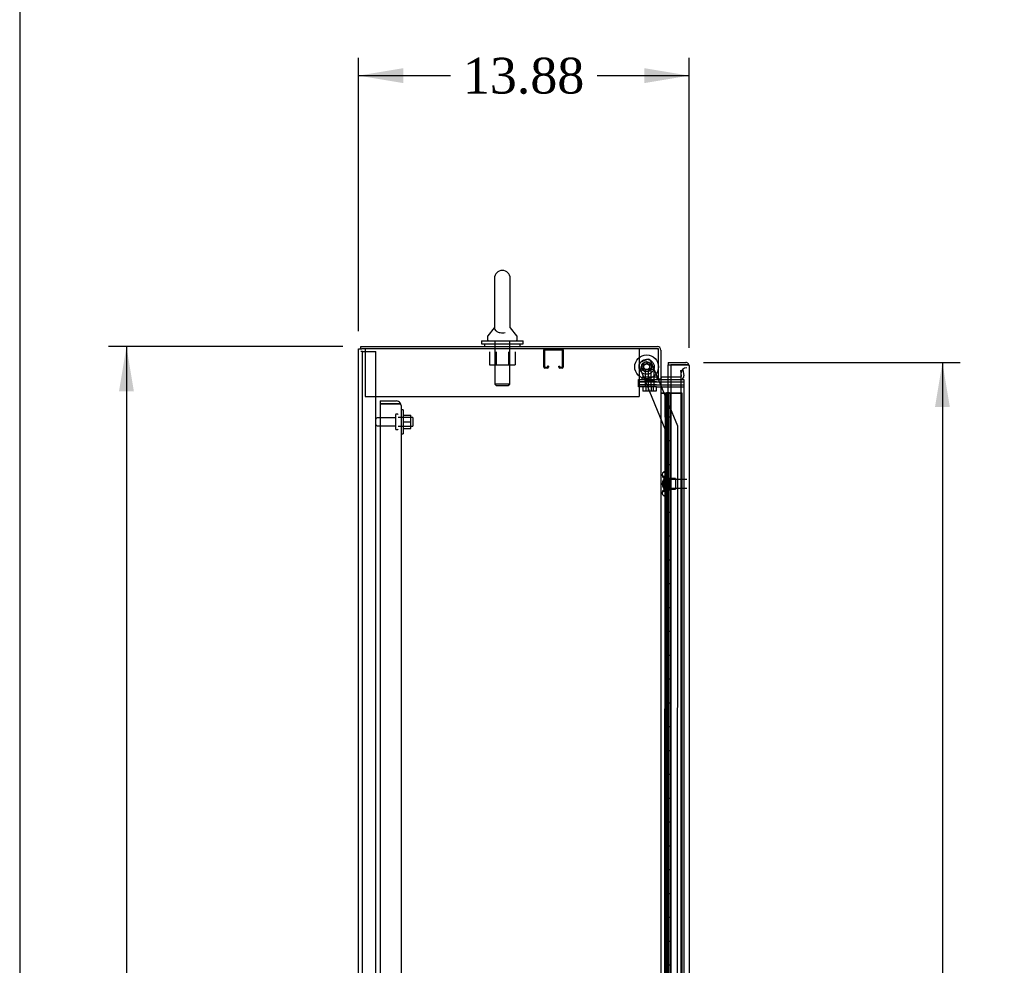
# Model space of a CAD drawing. Header units: inches. Extents: x 1 to 359, y -2 to 239.
# Tile 10 of 23: x 1 to 43, y 130 to 169. Entities that reach past the tile are written whole.
import ezdxf
from ezdxf.enums import TextEntityAlignment as Align
from ezdxf.lldxf.tags import DXFTag

# ---------------------------------------------------------------- set-up
doc = ezdxf.new("R2010")
doc.units = ezdxf.units.IN
doc.header["$MEASUREMENT"] = 0
for name, color, linetype in [('COM43133', 7, 'Continuous'), ('COM50677', 7, 'Continuous'), ('COM55607-1', 7, 'Continuous'), ('COM55738-22', 7, 'Continuous'), ('COM70098', 7, 'Continuous'), ('COM70112-2', 7, 'Continuous'), ('COM70218', 7, 'Continuous'), ('COM70220', 7, 'Continuous'), ('COM70839-2', 7, 'Continuous'), ('COM71181-2', 7, 'Continuous'), ('COM71193-2', 7, 'Continuous'), ('Default', 7, 'Continuous'), ('GSK86006', 7, 'Continuous'), ('NTS166105', 7, 'Continuous'), ('NTS18024', 7, 'Continuous'), ('NTS18147', 7, 'Continuous'), ('NTS86070', 7, 'Continuous'), ('ROL87452', 7, 'Continuous'), ('RVT17786', 7, 'Continuous'), ('SCC180005', 7, 'Continuous'), ('SCS86415', 7, 'Continuous'), ('STD26089', 7, 'Continuous'), ('STD26122', 7, 'Continuous'), ('WAF25059', 7, 'Continuous'), ('WAF25376', 7, 'Continuous'), ('WAF25377', 7, 'Continuous'), ('WAM254785', 7, 'Continuous'), ('WAM30038', 7, 'Continuous')]:
    doc.layers.add(name, color=color, linetype=linetype)
doc.styles.add('SEACAD_Times_New_Roman', font='times.ttf')
tags = doc.linetypes.add('HIDDEN2', pattern=[0.1875, 0.125, -0.0625]).pattern_tags.tags
tags[6:7] = [DXFTag(74, 4), DXFTag(75, 0), DXFTag(340, '0'), DXFTag(46, 0.0), DXFTag(50, 0.0), DXFTag(44, 0.0), DXFTag(45, 0.0)]
tags[4:5] = [DXFTag(74, 4), DXFTag(75, 0), DXFTag(340, '0'), DXFTag(46, 0.0), DXFTag(50, 0.0), DXFTag(44, 0.0), DXFTag(45, 0.0)]
doc.dimstyles.new('HAMMOND_(STH_-_300x200)', dxfattribs={"dimtxt": 1.5, "dimasz": 1.875, "dimexe": 0.75, "dimexo": 0.75, "dimgap": 0.375, "dimtad": 0, "dimtih": 1, "dimtoh": 1, "dimzin": 0, "dimdsep": 46, "dimtxsty": 'SEACAD_Times_New_Roman', "dimblk1": '_SE_FILLED', "dimblk2": '_SE_FILLED', "dimsah": 1, "dimcen": 0.75, "dimadec": 0, "dimazin": 0, "dimtfac": 0.8, "dimtofl": 0, "dimtmove": 0, "dimatfit": 3, "dimfxl": 1, "dimtolj": 1, "dimtzin": 0, "dimarcsym": 0})

# ---------------------------------------------------------------- blocks, each defined once
blk = doc.blocks.new('SE3')
at = {"layer": 'COM43133', "color": 7, "linetype": 'HIDDEN2'}
for p, q in [((16.45, 153.442), (16.45, 153.317)), ((16.45, 153.442), (17.14, 153.442)), ((17.222, 153.317), (17.289, 153.366)), ((16.45, 153.317), (16.45, 97.567)), ((17.14, 153.317), (16.45, 153.317)), ((16.45, 153.317), (17.14, 153.317)), ((17.14, 153.317), (17.14, 153.317)), ((17.14, 153.317), (17.289, 153.317)), ((17.222, 153.317), (17.14, 153.317)), ((17.325, 153.257), (17.325, 97.627)), ((17.325, 153.257), (17.325, 153.257)), ((17.325, 153.257), (17.325, 153.257))]:
    blk.add_line(p, q, dxfattribs=at)
for start, end in [(36.194, 90), (0.1208, 36.194), (0, 0.0589)]:
    blk.add_arc((17.14, 153.257), 0.185, start, end, dxfattribs=at)
blk.add_open_spline([(17.289, 153.317), (17.301, 153.307), (17.31, 153.297), (17.319, 153.282), (17.321, 153.277), (17.324, 153.267), (17.325, 153.262), (17.325, 153.257)], degree=3, knots=[0, 0, 0, 0, 0.5, 0.5, 0.75, 0.75, 1, 1, 1, 1], dxfattribs=at)
at = {"layer": 'COM50677', "color": 7, "linetype": 'HIDDEN2'}
for p, q in [((15.826, 155.627), (15.826, 155.442)), ((15.826, 155.442), (15.826, 153.627)), ((27.326, 155.627), (27.326, 155.442)), ((27.326, 155.442), (27.326, 153.627)), ((15.826, 153.627), (27.326, 153.627))]:
    blk.add_line(p, q, dxfattribs=at)
at = {"layer": 'COM55607-1', "color": 7, "linetype": 'Continuous'}
for p, q in [((28.231, 153.766), (28.443, 153.766)), ((28.443, 153.766), (28.646, 153.766)), ((28.443, 152.766), (28.443, 153.766)), ((28.467, 153.775), (28.467, 153.801)), ((28.467, 153.801), (28.517, 153.801)), ((28.517, 153.775), (28.467, 153.775)), ((28.479, 153.775), (28.479, 153.766)), ((28.517, 153.801), (28.542, 153.801)), ((28.517, 153.775), (28.542, 153.775)), ((28.542, 153.801), (28.592, 153.801)), ((28.592, 153.775), (28.542, 153.775)), ((28.579, 153.766), (28.579, 153.775)), ((28.592, 153.801), (28.592, 153.775)), ((28.646, 153.766), (28.648, 153.766)), ((28.646, 152.766), (28.646, 153.766)), ((28.646, 152.766), (28.443, 152.766)), ((28.443, 151.766), (28.443, 152.766)), ((28.646, 152.766), (28.443, 152.766)), ((28.646, 151.766), (28.646, 152.766)), ((28.646, 151.766), (28.443, 151.766)), ((28.646, 151.766), (28.443, 151.766)), ((28.443, 150.766), (28.443, 151.766)), ((28.646, 150.766), (28.646, 151.766)), ((28.646, 150.766), (28.443, 150.766)), ((28.443, 149.766), (28.443, 150.766)), ((28.646, 150.766), (28.443, 150.766)), ((28.646, 149.766), (28.646, 150.766)), ((28.646, 149.766), (28.443, 149.766)), ((28.646, 149.766), (28.443, 149.766)), ((28.443, 148.766), (28.443, 149.766)), ((28.646, 148.766), (28.646, 149.766)), ((28.646, 148.766), (28.443, 148.766)), ((28.443, 147.766), (28.443, 148.766)), ((28.646, 148.766), (28.443, 148.766)), ((28.646, 147.766), (28.646, 148.766)), ((28.646, 147.766), (28.443, 147.766)), ((28.646, 147.766), (28.443, 147.766)), ((28.443, 146.766), (28.443, 147.766)), ((28.646, 146.766), (28.646, 147.766)), ((28.646, 146.766), (28.443, 146.766)), ((28.443, 145.766), (28.443, 146.766)), ((28.646, 146.766), (28.443, 146.766)), ((28.646, 145.766), (28.646, 146.766)), ((28.646, 145.766), (28.443, 145.766)), ((28.646, 145.766), (28.443, 145.766)), ((28.443, 144.766), (28.443, 145.766)), ((28.646, 144.766), (28.646, 145.766)), ((28.646, 144.766), (28.443, 144.766)), ((28.443, 143.766), (28.443, 144.766)), ((28.646, 144.766), (28.443, 144.766)), ((28.646, 143.766), (28.646, 144.766)), ((28.646, 143.766), (28.443, 143.766)), ((28.646, 143.766), (28.443, 143.766)), ((28.443, 142.766), (28.443, 143.766)), ((28.646, 142.766), (28.646, 143.766)), ((28.646, 142.766), (28.443, 142.766)), ((28.443, 141.766), (28.443, 142.766)), ((28.646, 142.766), (28.443, 142.766)), ((28.646, 141.766), (28.646, 142.766)), ((28.646, 141.766), (28.443, 141.766)), ((28.646, 141.766), (28.443, 141.766)), ((28.443, 140.766), (28.443, 141.766)), ((28.646, 140.766), (28.646, 141.766)), ((28.646, 140.766), (28.443, 140.766)), ((28.443, 139.766), (28.443, 140.766)), ((28.646, 140.766), (28.443, 140.766)), ((28.646, 139.766), (28.646, 140.766)), ((28.646, 139.766), (28.443, 139.766)), ((28.646, 139.766), (28.443, 139.766)), ((28.443, 138.766), (28.443, 139.766)), ((28.646, 138.766), (28.646, 139.766)), ((28.646, 138.766), (28.443, 138.766)), ((28.443, 137.766), (28.443, 138.766)), ((28.646, 138.766), (28.443, 138.766)), ((28.646, 137.766), (28.646, 138.766)), ((28.646, 137.766), (28.443, 137.766)), ((28.646, 137.766), (28.443, 137.766)), ((28.443, 136.766), (28.443, 137.766)), ((28.646, 136.766), (28.646, 137.766)), ((28.646, 136.766), (28.443, 136.766)), ((28.443, 135.766), (28.443, 136.766)), ((28.646, 136.766), (28.443, 136.766)), ((28.646, 135.766), (28.646, 136.766)), ((28.646, 135.766), (28.443, 135.766)), ((28.646, 135.766), (28.443, 135.766)), ((28.443, 134.766), (28.443, 135.766)), ((28.646, 134.766), (28.646, 135.766)), ((28.646, 134.766), (28.443, 134.766)), ((28.443, 133.766), (28.443, 134.766)), ((28.646, 134.766), (28.443, 134.766)), ((28.646, 133.766), (28.646, 134.766)), ((28.646, 133.766), (28.443, 133.766)), ((28.646, 133.766), (28.443, 133.766)), ((28.443, 132.766), (28.443, 133.766)), ((28.646, 132.766), (28.646, 133.766)), ((28.646, 132.766), (28.443, 132.766)), ((28.443, 131.766), (28.443, 132.766)), ((28.646, 132.766), (28.443, 132.766)), ((28.646, 131.766), (28.646, 132.766)), ((28.646, 131.766), (28.443, 131.766)), ((28.646, 131.766), (28.443, 131.766)), ((28.443, 130.766), (28.443, 131.766)), ((28.646, 130.766), (28.646, 131.766)), ((28.646, 130.766), (28.443, 130.766)), ((28.443, 129.766), (28.443, 130.766)), ((28.646, 130.766), (28.443, 130.766)), ((28.646, 129.766), (28.646, 130.766)), ((28.646, 129.766), (28.443, 129.766)), ((28.646, 129.766), (28.443, 129.766)), ((28.443, 128.766), (28.443, 129.766)), ((28.646, 128.766), (28.646, 129.766))]:
    blk.add_line(p, q, dxfattribs=at)
at = {"layer": 'COM55607-1', "color": 7, "linetype": 'HIDDEN2'}
for p, q in [((28.293, 153.765), (28.231, 153.765)), ((28.417, 153.765), (28.293, 153.765)), ((28.412, 153.765), (28.412, 152.766)), ((28.417, 153.765), (28.54, 153.765)), ((28.417, 152.766), (28.417, 153.765)), ((28.479, 153.766), (28.479, 97.766)), ((28.54, 153.765), (28.54, 152.766)), ((28.54, 153.765), (28.579, 153.765)), ((28.579, 97.766), (28.579, 153.766)), ((28.584, 153.765), (28.579, 153.765)), ((28.609, 153.765), (28.584, 153.765)), ((29.124, 153.765), (28.609, 153.765)), ((28.648, 153.766), (29.124, 153.766)), ((29.124, 97.766), (29.124, 153.766)), ((28.443, 152.766), (28.412, 152.766)), ((28.412, 152.766), (28.412, 151.766)), ((28.54, 152.765), (28.412, 152.765)), ((28.488, 152.765), (28.488, 151.766)), ((28.529, 152.765), (28.529, 151.766)), ((28.584, 152.765), (28.529, 152.765)), ((28.443, 151.766), (28.412, 151.766)), ((28.54, 151.765), (28.412, 151.765)), ((28.412, 151.765), (28.412, 150.766)), ((28.417, 150.766), (28.417, 151.765)), ((28.584, 151.765), (28.529, 151.765)), ((28.54, 151.765), (28.54, 150.766)), ((28.443, 150.766), (28.412, 150.766)), ((28.412, 150.766), (28.412, 149.766)), ((28.54, 150.765), (28.412, 150.765)), ((28.488, 150.765), (28.488, 149.766)), ((28.529, 150.765), (28.529, 149.766)), ((28.584, 150.765), (28.529, 150.765)), ((28.443, 149.766), (28.412, 149.766)), ((28.54, 149.765), (28.412, 149.765)), ((28.412, 149.765), (28.412, 148.766)), ((28.417, 148.766), (28.417, 149.765)), ((28.584, 149.765), (28.529, 149.765)), ((28.54, 149.765), (28.54, 148.766)), ((28.443, 148.766), (28.412, 148.766)), ((28.412, 148.766), (28.412, 147.766)), ((28.54, 148.765), (28.412, 148.765)), ((28.488, 148.765), (28.488, 147.766)), ((28.529, 148.765), (28.529, 147.766)), ((28.584, 148.765), (28.529, 148.765)), ((28.443, 147.766), (28.412, 147.766)), ((28.54, 147.765), (28.412, 147.765)), ((28.412, 147.765), (28.412, 146.766)), ((28.417, 146.766), (28.417, 147.765)), ((28.584, 147.765), (28.529, 147.765)), ((28.54, 147.765), (28.54, 146.766)), ((28.443, 146.766), (28.412, 146.766)), ((28.412, 146.766), (28.412, 145.766)), ((28.54, 146.765), (28.412, 146.765)), ((28.488, 146.765), (28.488, 145.766)), ((28.529, 146.765), (28.529, 145.766)), ((28.584, 146.765), (28.529, 146.765)), ((28.443, 145.766), (28.412, 145.766)), ((28.54, 145.765), (28.412, 145.765)), ((28.412, 145.765), (28.412, 144.766)), ((28.417, 144.766), (28.417, 145.765)), ((28.584, 145.765), (28.529, 145.765)), ((28.54, 145.765), (28.54, 144.766)), ((28.443, 144.766), (28.412, 144.766)), ((28.412, 144.766), (28.412, 143.766)), ((28.54, 144.765), (28.412, 144.765)), ((28.488, 144.765), (28.488, 143.766)), ((28.529, 144.765), (28.529, 143.766)), ((28.584, 144.765), (28.529, 144.765)), ((28.443, 143.766), (28.412, 143.766)), ((28.54, 143.765), (28.412, 143.765)), ((28.412, 143.765), (28.412, 142.766)), ((28.417, 142.766), (28.417, 143.765)), ((28.584, 143.765), (28.529, 143.765)), ((28.54, 143.765), (28.54, 142.766)), ((28.443, 142.766), (28.412, 142.766)), ((28.412, 142.766), (28.412, 141.766)), ((28.54, 142.765), (28.412, 142.765)), ((28.488, 142.765), (28.488, 141.766)), ((28.529, 142.765), (28.529, 141.766)), ((28.584, 142.765), (28.529, 142.765)), ((28.443, 141.766), (28.412, 141.766)), ((28.54, 141.765), (28.412, 141.765)), ((28.412, 141.765), (28.412, 140.766)), ((28.417, 140.766), (28.417, 141.765)), ((28.584, 141.765), (28.529, 141.765)), ((28.54, 141.765), (28.54, 140.766)), ((28.443, 140.766), (28.412, 140.766)), ((28.412, 140.766), (28.412, 139.766)), ((28.54, 140.765), (28.412, 140.765)), ((28.488, 140.765), (28.488, 139.766)), ((28.529, 140.765), (28.529, 139.766)), ((28.584, 140.765), (28.529, 140.765)), ((28.443, 139.766), (28.412, 139.766)), ((28.54, 139.765), (28.412, 139.765)), ((28.412, 139.765), (28.412, 138.766)), ((28.417, 138.766), (28.417, 139.765)), ((28.584, 139.765), (28.529, 139.765)), ((28.54, 139.765), (28.54, 138.766)), ((28.443, 138.766), (28.412, 138.766)), ((28.412, 138.766), (28.412, 137.766)), ((28.54, 138.765), (28.412, 138.765)), ((28.488, 138.765), (28.488, 137.766)), ((28.529, 138.765), (28.529, 137.766)), ((28.584, 138.765), (28.529, 138.765)), ((28.443, 137.766), (28.412, 137.766)), ((28.54, 137.765), (28.412, 137.765)), ((28.412, 137.765), (28.412, 136.766)), ((28.417, 136.766), (28.417, 137.765)), ((28.584, 137.765), (28.529, 137.765)), ((28.54, 137.765), (28.54, 136.766)), ((28.443, 136.766), (28.412, 136.766)), ((28.412, 136.766), (28.412, 135.766)), ((28.54, 136.765), (28.412, 136.765)), ((28.488, 136.765), (28.488, 135.766)), ((28.529, 136.765), (28.529, 135.766)), ((28.584, 136.765), (28.529, 136.765)), ((28.443, 135.766), (28.412, 135.766)), ((28.54, 135.765), (28.412, 135.765)), ((28.412, 135.765), (28.412, 134.766)), ((28.417, 134.766), (28.417, 135.765)), ((28.584, 135.765), (28.529, 135.765)), ((28.54, 135.765), (28.54, 134.766)), ((28.443, 134.766), (28.412, 134.766)), ((28.412, 134.766), (28.412, 133.766)), ((28.54, 134.765), (28.412, 134.765)), ((28.488, 134.765), (28.488, 133.766)), ((28.529, 134.765), (28.529, 133.766)), ((28.584, 134.765), (28.529, 134.765)), ((28.443, 133.766), (28.412, 133.766)), ((28.54, 133.765), (28.412, 133.765)), ((28.412, 133.765), (28.412, 132.766)), ((28.417, 132.766), (28.417, 133.765)), ((28.584, 133.765), (28.529, 133.765)), ((28.54, 133.765), (28.54, 132.766)), ((28.443, 132.766), (28.412, 132.766)), ((28.412, 132.766), (28.412, 131.766)), ((28.54, 132.765), (28.412, 132.765)), ((28.488, 132.765), (28.488, 131.766)), ((28.529, 132.765), (28.529, 131.766)), ((28.584, 132.765), (28.529, 132.765)), ((28.443, 131.766), (28.412, 131.766)), ((28.54, 131.765), (28.412, 131.765)), ((28.412, 131.765), (28.412, 130.766)), ((28.417, 130.766), (28.417, 131.765)), ((28.584, 131.765), (28.529, 131.765)), ((28.54, 131.765), (28.54, 130.766)), ((28.443, 130.766), (28.412, 130.766)), ((28.412, 130.766), (28.412, 129.766)), ((28.54, 130.765), (28.412, 130.765)), ((28.488, 130.765), (28.488, 129.766)), ((28.529, 130.765), (28.529, 129.766)), ((28.584, 130.765), (28.529, 130.765)), ((28.443, 129.766), (28.412, 129.766))]:
    blk.add_line(p, q, dxfattribs=at)
at = {"layer": 'COM55738-22', "color": 7, "linetype": 'HIDDEN2'}
for p, q in [((15.71, 155.524), (15.638, 155.524)), ((15.71, 95.774), (15.71, 155.524)), ((15.71, 155.524), (15.826, 155.524)), ((15.826, 155.524), (16.076, 155.524)), ((16.076, 155.524), (16.263, 155.524)), ((16.263, 95.774), (16.263, 155.524))]:
    blk.add_line(p, q, dxfattribs=at)
at = {"layer": 'COM70098', "color": 7, "linetype": 'HIDDEN2'}
for p, q in [((27.299, 154.252), (27.299, 154.347)), ((27.299, 154.347), (28.049, 154.347)), ((28.049, 154.252), (27.299, 154.252)), ((28.049, 154.347), (28.088, 154.347)), ((28.049, 154.252), (29.198, 154.252)), ((27.299, 154.032), (27.299, 154.127)), ((27.299, 154.127), (28.049, 154.127)), ((28.049, 154.032), (27.299, 154.032)), ((28.049, 154.127), (29.198, 154.127)), ((28.049, 154.032), (29.198, 154.032))]:
    blk.add_line(p, q, dxfattribs=at)
at = {"layer": 'COM70112-2', "color": 7, "linetype": 'Continuous'}
for p, q in [((15.638, 155.722), (28.088, 155.722)), ((15.638, 155.627), (15.638, 155.722)), ((28.231, 155.579), (28.231, 154.377)), ((28.136, 154.377), (28.231, 154.377)), ((28.648, 154.442), (28.279, 154.442))]:
    blk.add_line(p, q, dxfattribs=at)
at = {"layer": 'COM70112-2', "color": 7, "linetype": 'HIDDEN2'}
for p, q in [((29.064, 154.727), (29.157, 154.744)), ((29.104, 154.498), (29.064, 154.727)), ((29.157, 154.744), (29.198, 154.515)), ((29.057, 154.442), (28.648, 154.442)), ((29.104, 154.48), (29.104, 154.498)), ((29.198, 154.515), (29.2, 154.497))]:
    blk.add_line(p, q, dxfattribs=at)
at = {"layer": 'COM70112-2', "color": 7, "linetype": 'Continuous'}
for centre, radius, start, end in [((28.088, 155.579), 0.143, 0, 90), ((28.279, 154.49), 0.143, 232.2051, 270), ((28.279, 154.49), 0.048, 180, 270)]:
    blk.add_arc(centre, radius, start, end, dxfattribs=at)
at = {"layer": 'COM70112-2', "color": 7, "linetype": 'HIDDEN2'}
for centre, radius, start, end in [((28.088, 155.579), 0.048, 0, 90), ((29.057, 154.49), 0.143, 270, 2.8653), ((29.057, 154.49), 0.048, 270, 348.2832)]:
    blk.add_arc(centre, radius, start, end, dxfattribs=at)
at = {"layer": 'COM70218', "color": 7, "linetype": 'HIDDEN2'}
for p, q in [((23.323, 154.857), (23.323, 155.584)), ((23.363, 154.857), (23.363, 155.584)), ((23.366, 155.587), (24.093, 155.587)), ((24.096, 155.584), (24.096, 154.857)), ((24.136, 155.584), (24.136, 154.857)), ((23.468, 154.854), (23.366, 154.854)), ((23.468, 154.814), (23.366, 154.814)), ((23.471, 154.908), (23.471, 154.857)), ((23.511, 154.908), (23.471, 154.908)), ((23.511, 154.908), (23.511, 154.857)), ((23.948, 154.857), (23.948, 154.908)), ((23.948, 154.908), (23.988, 154.908)), ((23.988, 154.857), (23.988, 154.908)), ((24.093, 154.854), (23.991, 154.854)), ((24.093, 154.814), (23.991, 154.814))]:
    blk.add_line(p, q, dxfattribs=at)
for centre, radius, start, end in [((23.366, 155.584), 0.043, 90, 180), ((23.366, 155.584), 0.003, 90, 180), ((24.093, 155.584), 0.043, 0, 90), ((24.093, 155.584), 0.003, 0, 90), ((23.366, 154.857), 0.043, 180, 270), ((23.366, 154.857), 0.003, 180, 270), ((23.468, 154.857), 0.003, 270, 0), ((23.468, 154.857), 0.043, 270, 0), ((23.991, 154.857), 0.043, 180, 270), ((23.991, 154.857), 0.003, 180, 270), ((24.093, 154.857), 0.003, 270, 0), ((24.093, 154.857), 0.043, 270, 0)]:
    blk.add_arc(centre, radius, start, end, dxfattribs=at)
at = {"layer": 'COM70220', "color": 7, "linetype": 'HIDDEN2'}
for p, q in [((29.073, 154.589), (29.073, 154.339)), ((29.073, 154.339), (29.073, 97.192))]:
    blk.add_line(p, q, dxfattribs=at)
blk.add_arc((29.323, 154.589), 0.25, 90, 180, dxfattribs=at)
at = {"layer": 'COM70839-2', "color": 7, "linetype": 'HIDDEN2'}
for p, q in [((27.384, 155.076), (27.644, 155.184)), ((27.384, 155.076), (27.644, 155.184)), ((28.113, 154.377), (27.807, 155.116)), ((28.113, 154.377), (27.807, 155.116)), ((28.416, 152.257), (27.317, 154.913)), ((28.416, 152.257), (27.317, 154.913)), ((28.938, 152.385), (28.126, 154.347)), ((28.938, 152.385), (28.126, 154.347)), ((28.403, 126.41), (28.416, 152.257)), ((28.416, 152.257), (28.416, 152.257)), ((28.935, 127.785), (28.947, 152.337)), ((28.947, 152.337), (28.947, 152.337))]:
    blk.add_line(p, q, dxfattribs=at)
at = {"layer": 'COM70839-2', "color": 7, "linetype": 'Continuous'}
blk.add_line((28.126, 154.347), (28.113, 154.377), dxfattribs=at)
blk.add_line((28.126, 154.347), (28.113, 154.377), dxfattribs=at)
at = {"layer": 'COM70839-2', "color": 7, "linetype": 'HIDDEN2'}
blk.add_circle((27.636, 154.876), 0.129, dxfattribs=at)
blk.add_circle((27.636, 154.876), 0.129, dxfattribs=at)
for centre, start, end in [((27.432, 154.961), 112.4825, 202.4825), ((27.432, 154.961), 112.4825, 202.4825), ((27.692, 155.068), 22.4825, 112.4825), ((27.692, 155.068), 22.4825, 112.4825), ((28.822, 152.337), 359.9705, 22.4825), ((28.822, 152.337), 359.9705, 22.4825)]:
    blk.add_arc(centre, 0.125, start, end, dxfattribs=at)
at = {"layer": 'COM71181-2', "color": 7, "linetype": 'Continuous'}
for p, q in [((15.543, 95.692), (15.543, 155.627)), ((15.543, 155.627), (15.686, 155.627)), ((28.136, 155.627), (15.686, 155.627)), ((28.136, 154.377), (28.136, 155.627)), ((28.088, 154.377), (28.088, 154.347)), ((28.088, 154.377), (28.136, 154.377)), ((28.088, 154.347), (28.231, 154.347)), ((28.231, 154.347), (28.231, 96.972)), ((28.279, 154.347), (28.231, 154.347)), ((28.279, 154.347), (28.648, 154.347))]:
    blk.add_line(p, q, dxfattribs=at)
at = {"layer": 'COM71181-2', "color": 7, "linetype": 'HIDDEN2'}
for p, q in [((28.648, 154.347), (29.198, 154.347)), ((29.198, 154.347), (29.198, 96.972))]:
    blk.add_line(p, q, dxfattribs=at)
at = {"layer": 'COM71193-2', "color": 7, "linetype": 'Continuous'}
for p, q in [((28.543, 155.059), (28.543, 154.964)), ((28.543, 155.059), (29.275, 155.059)), ((29.338, 154.964), (29.389, 155.003)), ((28.543, 154.442), (28.543, 154.964)), ((28.543, 154.964), (28.648, 154.964)), ((28.543, 154.964), (29.275, 154.964)), ((28.648, 154.964), (28.648, 96.567)), ((29.275, 154.964), (28.648, 154.964)), ((29.275, 154.964), (29.275, 154.964)), ((29.338, 154.964), (29.275, 154.964)), ((29.275, 154.964), (29.389, 154.964)), ((29.418, 154.916), (29.418, 96.615)), ((29.418, 154.916), (29.418, 154.916)), ((29.418, 154.916), (29.418, 154.916))]:
    blk.add_line(p, q, dxfattribs=at)
at = {"layer": 'COM71193-2', "color": 7, "linetype": 'HIDDEN2'}
blk.add_line((28.543, 96.877), (28.543, 154.442), dxfattribs=at)
at = {"layer": 'COM71193-2', "color": 7, "linetype": 'Continuous'}
for start, end in [(37.5036, 90), (0.1561, 37.5036), (0, 0.0762)]:
    blk.add_arc((29.275, 154.916), 0.143, start, end, dxfattribs=at)
blk.add_open_spline([(29.389, 154.964), (29.398, 154.956), (29.405, 154.948), (29.413, 154.936), (29.415, 154.932), (29.417, 154.924), (29.418, 154.92), (29.418, 154.916)], degree=3, knots=[0, 0, 0, 0, 0.5, 0.5, 0.75, 0.75, 1, 1, 1, 1], dxfattribs=at)
at = {"layer": 'GSK86006', "color": 7, "linetype": 'HIDDEN2'}
for p, q in [((27.299, 154.127), (27.299, 154.252)), ((27.299, 154.252), (28.049, 154.252)), ((28.049, 154.252), (29.198, 154.252)), ((28.049, 154.127), (27.299, 154.127)), ((28.049, 154.127), (29.198, 154.127))]:
    blk.add_line(p, q, dxfattribs=at)
at = {"layer": 'NTS166105', "color": 7, "linetype": 'HIDDEN2'}
for p, q in [((17.421, 152.841), (17.741, 152.841)), ((17.421, 152.569), (17.741, 152.569)), ((17.741, 152.569), (17.741, 152.841)), ((17.741, 152.291), (17.741, 152.569)), ((17.421, 152.291), (17.741, 152.291))]:
    blk.add_line(p, q, dxfattribs=at)
at = {"layer": 'NTS18024', "color": 7, "linetype": 'HIDDEN2'}
for p, q in [((21.041, 155.502), (21.041, 154.957)), ((21.313, 155.502), (21.313, 154.957)), ((21.839, 155.502), (21.839, 154.957)), ((22.113, 155.502), (22.113, 154.957)), ((21.041, 154.957), (21.313, 154.957)), ((21.313, 154.957), (21.839, 154.957)), ((21.839, 154.957), (22.113, 154.957))]:
    blk.add_line(p, q, dxfattribs=at)
at = {"layer": 'NTS18147', "color": 7, "linetype": 'HIDDEN2'}
for p, q in [((28.352, 150.459), (28.352, 150.464)), ((28.415, 150.464), (28.352, 150.464)), ((28.352, 150.459), (28.415, 150.459)), ((28.415, 150.459), (28.415, 150.464)), ((28.415, 150.271), (28.415, 150.459)), ((28.29, 150.365), (28.29, 150.31)), ((28.352, 150.271), (28.352, 150.153)), ((28.415, 150.271), (28.352, 150.271)), ((28.352, 150.153), (28.415, 150.153)), ((28.415, 150.153), (28.415, 150.271)), ((28.853, 150.184), (28.415, 150.184)), ((28.415, 149.775), (28.415, 150.153)), ((28.853, 150.184), (28.853, 149.744)), ((28.29, 149.618), (28.29, 149.563)), ((28.352, 149.775), (28.352, 149.657)), ((28.415, 149.775), (28.352, 149.775)), ((28.352, 149.657), (28.415, 149.657)), ((28.415, 149.657), (28.415, 149.775)), ((28.415, 149.744), (28.853, 149.744)), ((28.415, 149.469), (28.415, 149.657)), ((28.352, 149.469), (28.352, 149.464)), ((28.415, 149.469), (28.352, 149.469)), ((28.352, 149.464), (28.415, 149.464)), ((28.415, 149.469), (28.415, 149.464))]:
    blk.add_line(p, q, dxfattribs=at)
blk.add_arc((28.608, 149.964), 0.318, 143.6338, 216.3662, dxfattribs=at)
for centre, start_param, end_param in [((28.608, 150.365), 2.506883, 3.776302), ((28.608, 150.31), 3.141593, 3.776302), ((28.608, 149.563), 2.506883, 3.776302), ((28.608, 149.618), 2.506883, 3.141593)]:
    blk.add_ellipse(centre, major_axis=(0.318, 0), ratio=0.5, start_param=start_param, end_param=end_param, dxfattribs=at)
at = {"layer": 'NTS86070', "color": 7, "linetype": 'HIDDEN2'}
for p, q in [((27.573, 154.447), (27.448, 154.447)), ((27.448, 154.347), (27.448, 154.447)), ((27.552, 154.347), (27.552, 154.317)), ((27.562, 154.307), (27.687, 154.307)), ((28.073, 154.447), (27.573, 154.447)), ((27.573, 154.347), (27.573, 154.447)), ((27.677, 154.347), (27.677, 154.317)), ((27.687, 154.307), (27.96, 154.307)), ((27.845, 154.317), (27.845, 154.347)), ((27.948, 154.347), (27.948, 154.447)), ((27.97, 154.317), (27.97, 154.347)), ((28.073, 154.347), (28.073, 154.447))]:
    blk.add_line(p, q, dxfattribs=at)
for centre, start, end in [((27.562, 154.317), 180, 270), ((27.687, 154.317), 180, 270), ((27.835, 154.317), 270, 0), ((27.96, 154.317), 270, 0)]:
    blk.add_arc(centre, 0.01, start, end, dxfattribs=at)
at = {"layer": 'ROL87452', "color": 7, "linetype": 'HIDDEN2'}
for radius in [0.5, 0.206]:
    blk.add_circle((27.636, 154.876), radius, dxfattribs=at)
for start, end in [(0, 15.626), (351.7114, 0), (268.7845, 278.3589)]:
    blk.add_arc((27.636, 154.876), 0.5, start, end, dxfattribs=at)
at = {"layer": 'RVT17786', "color": 7, "linetype": 'HIDDEN2'}
for radius in [0.217, 0.217, 0.125]:
    blk.add_circle((27.636, 154.876), radius, dxfattribs=at)
at = {"layer": 'SCC180005', "color": 7, "linetype": 'HIDDEN2'}
for p, q in [((27.575, 154.782), (27.7, 154.782)), ((27.575, 154.782), (27.575, 154.032)), ((27.7, 154.782), (27.946, 154.782)), ((27.7, 154.782), (27.7, 154.032)), ((27.821, 154.032), (27.821, 154.782)), ((27.946, 154.032), (27.946, 154.782)), ((27.482, 154.032), (27.482, 153.858)), ((27.607, 153.858), (27.482, 153.858)), ((27.607, 154.032), (27.607, 153.858)), ((27.823, 153.858), (27.607, 153.858)), ((27.698, 154.032), (27.698, 153.858)), ((27.823, 154.032), (27.823, 153.858)), ((28.039, 153.858), (27.823, 153.858)), ((27.914, 154.032), (27.914, 153.858)), ((28.039, 154.032), (28.039, 153.858))]:
    blk.add_line(p, q, dxfattribs=at)
at = {"layer": 'SCS86415', "color": 7, "linetype": 'Continuous'}
for p, q in [((21.245, 158.587), (21.245, 156.517)), ((21.907, 156.517), (21.907, 158.587)), ((21.236, 156.506), (20.965, 156.18)), ((21.241, 156.513), (21.237, 156.508)), ((22.187, 156.18), (21.916, 156.506)), ((20.951, 156.141), (20.951, 156.022)), ((22.201, 156.022), (22.201, 156.141))]:
    blk.add_line(p, q, dxfattribs=at)
at = {"layer": 'SCS86415', "color": 7, "linetype": 'HIDDEN2'}
for p, q in [((21.264, 155.962), (21.264, 154.147)), ((21.888, 154.147), (21.888, 155.962)), ((21.888, 154.147), (21.264, 154.147)), ((21.264, 154.147), (21.324, 154.087)), ((21.324, 154.087), (21.828, 154.087)), ((21.828, 154.087), (21.888, 154.147))]:
    blk.add_line(p, q, dxfattribs=at)
at = {"layer": 'SCS86415', "color": 7, "linetype": 'Continuous'}
for centre, radius, start, end in [((21.576, 158.587), 0.331, 0, 180), ((21.928, 156.522), 0.0191, 206.8456, 231.1251), ((21.011, 156.141), 0.06, 140.3214, 180), ((21.011, 156.022), 0.06, 180, 270), ((22.141, 156.022), 0.06, 270, 0), ((22.141, 156.141), 0.06, 0, 39.6786)]:
    blk.add_arc(centre, radius, start, end, dxfattribs=at)
blk.add_open_spline([(21.245, 156.522), (21.245, 156.519), (21.245, 156.515), (21.245, 156.502), (21.246, 156.49), (21.255, 156.453), (21.268, 156.425), (21.319, 156.372), (21.356, 156.348), (21.458, 156.313), (21.522, 156.302), (21.624, 156.304), (21.661, 156.309), (21.694, 156.316)], degree=3, knots=[0.7032162, 0.7032162, 0.7032162, 0.7032162, 0.71875, 0.71875, 0.75, 0.75, 0.8125, 0.8125, 0.875, 0.875, 0.9375, 0.9375, 0.9737303, 0.9737303, 0.9737303, 0.9737303], dxfattribs=at)
at = {"layer": 'STD26089', "color": 7, "linetype": 'HIDDEN2'}
for p, q in [((17.1, 152.733), (16.323, 152.733)), ((17.1, 152.862), (17.1, 152.272)), ((17.17, 152.892), (17.13, 152.892)), ((17.825, 152.755), (17.2, 152.755)), ((17.825, 152.755), (17.825, 152.38)), ((16.323, 152.401), (17.1, 152.401)), ((17.13, 152.242), (17.17, 152.242)), ((17.2, 152.38), (17.825, 152.38))]:
    blk.add_line(p, q, dxfattribs=at)
for centre, radius, start, end in [((16.323, 152.673), 0.06, 90, 180), ((17.13, 152.862), 0.03, 90, 180), ((17.17, 152.862), 0.03, 0, 90), ((16.323, 152.461), 0.06, 180, 270), ((17.13, 152.272), 0.03, 180, 270), ((17.17, 152.272), 0.03, 270, 0)]:
    blk.add_arc(centre, radius, start, end, dxfattribs=at)
at = {"layer": 'STD26122', "color": 7, "linetype": 'HIDDEN2'}
for p, q in [((28.358, 150.149), (28.323, 150.114)), ((28.323, 150.114), (28.323, 149.814)), ((28.358, 149.779), (28.358, 150.149)), ((29.323, 150.149), (28.358, 150.149)), ((28.323, 149.814), (28.358, 149.779)), ((28.358, 149.779), (29.323, 149.779))]:
    blk.add_line(p, q, dxfattribs=at)
at = {"layer": 'WAF25059', "color": 7, "linetype": 'HIDDEN2'}
for p, q in [((17.421, 153.067), (17.325, 153.067)), ((17.421, 153.067), (17.421, 152.067)), ((17.325, 152.067), (17.421, 152.067))]:
    blk.add_line(p, q, dxfattribs=at)
at = {"layer": 'WAF25376', "color": 7, "linetype": 'HIDDEN2'}
for radius in [0.315, 0.315, 0.14]:
    blk.add_circle((27.636, 154.876), radius, dxfattribs=at)
for start, end in [(71.6744, 90.8216), (343.3898, 0), (0, 2.7552)]:
    blk.add_arc((27.636, 154.876), 0.14, start, end, dxfattribs=at)
at = {"layer": 'WAF25377', "color": 7, "linetype": 'Continuous'}
for p, q in [((20.701, 155.962), (22.451, 155.962)), ((20.701, 155.962), (20.701, 155.847)), ((20.701, 155.847), (22.451, 155.847)), ((22.451, 155.847), (22.451, 155.962))]:
    blk.add_line(p, q, dxfattribs=at)
at = {"layer": 'WAM254785', "color": 7, "linetype": 'Continuous'}
for p, q in [((20.826, 155.847), (20.826, 155.722)), ((22.326, 155.722), (22.326, 155.847))]:
    blk.add_line(p, q, dxfattribs=at)
at = {"layer": 'WAM30038', "color": 7, "linetype": 'HIDDEN2'}
for p, q in [((28.54, 149.589), (28.54, 150.339)), ((28.564, 150.339), (28.54, 150.339)), ((28.564, 149.589), (28.564, 150.339)), ((28.579, 150.146), (28.612, 150.125)), ((28.628, 150.138), (28.583, 150.166)), ((28.583, 150.141), (28.628, 150.113)), ((28.612, 150.125), (28.628, 150.138)), ((28.628, 150.192), (28.628, 150.138)), ((28.628, 150.113), (28.628, 149.982)), ((28.612, 149.803), (28.579, 149.782)), ((28.628, 149.982), (28.583, 149.982)), ((28.583, 149.947), (28.628, 149.947)), ((28.628, 149.815), (28.583, 149.787)), ((28.583, 149.762), (28.628, 149.79)), ((28.628, 149.79), (28.612, 149.803)), ((28.628, 149.947), (28.628, 149.815)), ((28.628, 149.79), (28.628, 149.736)), ((28.54, 149.589), (28.564, 149.589))]:
    blk.add_line(p, q, dxfattribs=at)
for centre, radius, start, end in [((29.151, 150.87), 0.854, 226.5547, 228.2901), ((28.582, 149.963), 0.0182, 87.1609, 177.9942), ((28.582, 149.965), 0.0181, 181.7718, 273.073), ((29.149, 149.061), 0.85, 131.7058, 133.4493)]:
    blk.add_arc(centre, radius, start, end, dxfattribs=at)
for points, knots in [([(28.564, 150.166), (28.564, 150.164), (28.565, 150.162), (28.567, 150.157), (28.569, 150.154), (28.575, 150.148), (28.579, 150.144), (28.583, 150.141)], [0, 0, 0, 0, 0.25, 0.25, 0.5, 0.5, 1, 1, 1, 1]), ([(28.583, 150.166), (28.581, 150.167), (28.579, 150.169), (28.575, 150.17), (28.573, 150.171), (28.57, 150.171), (28.57, 150.171), (28.57, 150.171)], [0, 0, 0, 0, 0.25, 0.25, 0.5, 0.5, 0.5626015, 0.5626015, 0.5626015, 0.5626015]), ([(28.583, 150.232), (28.585, 150.23), (28.587, 150.229), (28.589, 150.227), (28.602, 150.215), (28.615, 150.204), (28.628, 150.192)], [0, 0, 0, 0, 0.141448, 0.141448, 0.141448, 1, 1, 1, 1]), ([(28.583, 149.787), (28.581, 149.785), (28.579, 149.784), (28.575, 149.78), (28.573, 149.778), (28.569, 149.774), (28.567, 149.771), (28.565, 149.767), (28.564, 149.764), (28.564, 149.762)], [0, 0, 0, 0, 0.25, 0.25, 0.5, 0.5, 0.75, 0.75, 1, 1, 1, 1]), ([(28.57, 149.757), (28.57, 149.757), (28.57, 149.757), (28.575, 149.757), (28.579, 149.759), (28.583, 149.762)], [0.4389304, 0.4389304, 0.4389304, 0.4389304, 0.5, 0.5, 1, 1, 1, 1]), ([(28.628, 149.736), (28.615, 149.724), (28.602, 149.713), (28.589, 149.701), (28.587, 149.7), (28.585, 149.698), (28.583, 149.696)], [0, 0, 0, 0, 0.858552, 0.858552, 0.858552, 1, 1, 1, 1])]:
    blk.add_open_spline(points, degree=3, knots=knots, dxfattribs=at)
blk = doc.blocks.new('DMBLK3612')
at = {"layer": 'Default', "linetype": 'Continuous'}
for points in [[(17.418, 167.405), (15.543, 167.093), (17.418, 166.78)], [(27.543, 167.405), (27.543, 166.78), (29.418, 167.093)]]:
    blk.add_hatch(color=7, dxfattribs=at).paths.add_polyline_path(points)
at = {"layer": 'Default', "color": 7, "linetype": 'Continuous'}
for p, q in [((15.543, 156.377), (15.543, 167.843)), ((29.418, 155.666), (29.418, 167.843)), ((15.543, 167.093), (19.396, 167.093)), ((25.565, 167.093), (29.418, 167.093))]:
    blk.add_line(p, q, dxfattribs=at)
at = {"layer": 'Default', "color": 7, "linetype": 'Continuous', "style": 'SEACAD_Times_New_Roman'}
blk.add_text('13.88', height=1.5, dxfattribs=at).set_placement((19.921, 167.843), align=Align.TOP_LEFT)
blk = doc.blocks.new('_SE_FILLED')
at = {"color": 0}
blk.add_line((0, 0), (-1, 0), dxfattribs=at)
blk.add_solid([(0, 0), (-1, -0.1665), (-1, 0.1665), (0, 0)], dxfattribs=at)
blk = doc.blocks.new('DMBLK3613')
at = {"layer": 'Default', "linetype": 'Continuous'}
for points in [[(5.488, 153.847), (6.113, 153.847), (5.801, 155.722)], [(5.488, 85.472), (5.801, 83.597), (6.113, 85.472)]]:
    blk.add_hatch(color=7, dxfattribs=at).paths.add_polyline_path(points)
at = {"layer": 'Default', "color": 7, "linetype": 'Continuous'}
for p, q in [((14.888, 155.722), (5.051, 155.722)), ((5.801, 155.722), (5.801, 120.935)), ((5.801, 118.91), (5.801, 83.597)), ((14.888, 83.597), (5.051, 83.597))]:
    blk.add_line(p, q, dxfattribs=at)
at = {"layer": 'Default', "color": 7, "linetype": 'Continuous', "style": 'SEACAD_Times_New_Roman'}
blk.add_text('72.13', height=1.5, dxfattribs=at).set_placement((3.242, 120.41), align=Align.TOP_LEFT)
blk = doc.blocks.new('DMBLK3614')
at = {"layer": 'Default', "linetype": 'Continuous'}
for points in [[(40.362, 153.184), (40.049, 155.059), (39.737, 153.184)], [(40.362, 98.347), (39.737, 98.347), (40.049, 96.472)]]:
    blk.add_hatch(color=7, dxfattribs=at).paths.add_polyline_path(points)
at = {"layer": 'Default', "color": 7, "linetype": 'Continuous'}
for p, q in [((30.025, 155.059), (40.799, 155.059)), ((40.049, 155.059), (40.049, 127.041)), ((40.049, 122.766), (40.049, 96.472)), ((30.025, 96.472), (40.799, 96.472))]:
    blk.add_line(p, q, dxfattribs=at)
at = {"layer": 'Default', "color": 7, "linetype": 'Continuous', "style": 'SEACAD_Times_New_Roman'}
for s, p in [('58.59', (37.49, 126.516)), ('DOOR', (36.904, 124.266))]:
    blk.add_text(s, height=1.5, dxfattribs=at).set_placement(p, align=Align.TOP_LEFT)
blk = doc.blocks.new('BORDER')
at = {"layer": 'Default', "color": 7, "linetype": 'Continuous'}
blk.add_line((-41.86, 27.86), (-41.86, 0), dxfattribs=at)

msp = doc.modelspace()

# ---------------------------------------------------------------- block references
at = {"layer": 'Default', "color": 7, "xscale": 8.55, "yscale": 8.55, "zscale": 8.55}
msp.add_blockref('BORDER', (359.223, 0.67), dxfattribs=at)
at = {"layer": 'Default'}
msp.add_blockref('SE3', (0, 0), dxfattribs=at)

# ---------------------------------------------------------------- dimensions: what is measured, and where the dimension line sits
at = {"layer": 'Default', "color": 7, "linetype": 'Continuous'}
dim = msp.add_linear_dim(base=(29.418088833, 167.092864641), p1=(15.543088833, 155.627068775), p2=(29.418088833, 154.916068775), text='\\A1;<>', dimstyle='HAMMOND_(STH_-_300x200)', dxfattribs=at)
dim.commit()
dim.dimension.update_dxf_attribs({"geometry": 'DMBLK3612', "text_midpoint": (22.48058901, 167.092864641), "dimtype": 160})
for base, p1, p2, angle, text, picture, middle in [((5.800926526, 155.722068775), (15.638088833, 155.722068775), (15.638167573, 83.597068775), 270.000062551, '\\A1;<>', 'DMBLK3613', (5.800926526, 119.659569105)), ((40.049, 155.059), (28.543, 155.059), (28.543, 96.472), 270, '\\A1;<>\\PDOOR', 'DMBLK3614', (40.049, 125.766))]:
    dim = msp.add_linear_dim(base=base, p1=p1, p2=p2, angle=angle, text=text, dimstyle='HAMMOND_(STH_-_300x200)', dxfattribs=at)
    dim.commit()
    dim.dimension.update_dxf_attribs({"geometry": picture, "text_midpoint": middle, "dimtype": 161})

doc.saveas('drawing.dxf')
